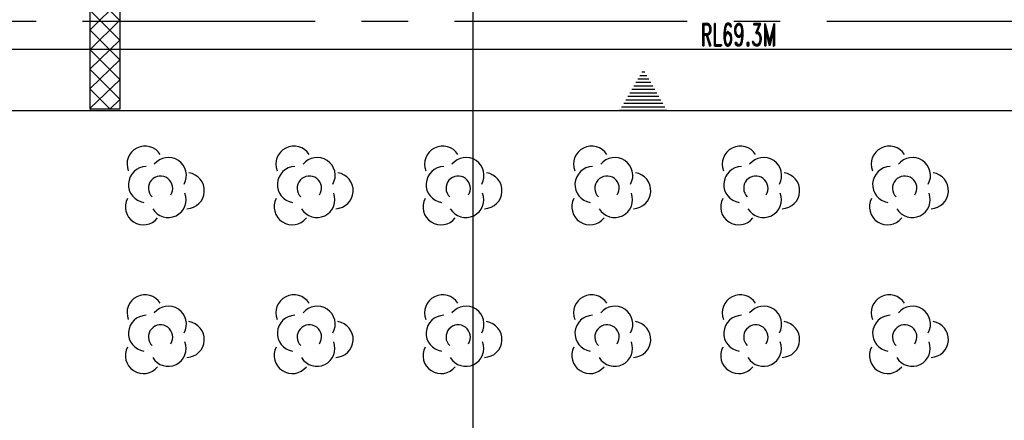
# Model space of a CAD drawing. Header units: inches. Extents: x -8998005 to 170525121, y -30058259 to 1575573.
# Tile 70 of 107: x 39049 to 171366, y -73666 to -19795. Entities that reach past the tile are written whole.
import ezdxf

# ---------------------------------------------------------------- set-up
doc = ezdxf.new("R2010")
doc.units = ezdxf.units.IN
doc.header["$LTSCALE"] = 5
doc.header["$MEASUREMENT"] = 0
for name, pattern in [('CENTER', [2, 1.25, -0.25, 0.25, -0.25]), ('CENTER2', [1.125, 0.75, -0.125, 0.125, -0.125]), ('DASHED', [0.75, 0.5, -0.25]), ('PHANTOM', [2.5, 1.25, -0.25, 0.25, -0.25, 0.25, -0.25])]:
    doc.linetypes.add(name, pattern=pattern)
for name, color, linetype in [('CANAL', 4, 'Continuous'), ('DIM', 7, 'Continuous'), ('existing old', 8, 'PHANTOM'), ('GRID', 1, 'CENTER2'), ('HIDDEN', 2, 'DASHED'), ('PIPE RACK EL8.5M', 7, 'Continuous'), ('TCE-ME-ROAD', 244, 'Continuous'), ('Text', 6, 'Continuous')]:
    doc.layers.add(name, color=color, linetype=linetype)
doc.styles.add('M1', font='ROMAND.shx', dxfattribs={"height": 6250})

# ---------------------------------------------------------------- blocks, each defined once
blk = doc.blocks.new('GV')
at = {"layer": 'existing old', "color": 3, "linetype": 'Continuous'}
for centre, radius, start, end in [((2383.149502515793, 3336.551243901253), 2421.991921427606, 31.92753023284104, 201.8405241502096), ((5515.166745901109, 1805.376828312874), 2421.991921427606, 331.2262577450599, 141.1392515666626), ((2578.842727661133, 579.037250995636), 2421.991921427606, 91.22626454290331, 261.1392577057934), ((4467.501961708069, 89.7247049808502), 1636.141598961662, 326.5033000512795, 225.5066657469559), ((7931.576416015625, -240.284775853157), 2421.991921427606, 271.9275296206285, 81.84052812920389), ((2158.885293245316, -2410.298238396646), 2421.991921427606, 151.9275372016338, 321.8405260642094), ((5480.942978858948, -1434.302177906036), 2421.991921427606, 211.2262609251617, 21.13925233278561)]:
    blk.add_arc(centre, radius, start, end, dxfattribs=at)
blk = doc.blocks.new('BTG Road')
at = {"layer": 'TCE-ME-ROAD', "color": 11, "linetype": 'CENTER', "ltscale": 5000}
blk.add_line((2702393.94379423, 221519.0992814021), (3009893.943794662, 221519.0992814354), dxfattribs=at)
at = {"layer": 'TCE-ME-ROAD', "linetype": 'Continuous'}
blk.add_line((2701936.027094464, 217769.0992814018), (2991393.943794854, 217769.0992814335), dxfattribs=at)

msp = doc.modelspace()

# ---------------------------------------------------------------- hatches: boundary and pattern name
h = msp.add_hatch()
h.set_pattern_fill('ANSI37', scale=15000, style=0)
h.set_pattern_definition([(45, (-471901501.021108, 1995800536.003221), (-1325.825214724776, 1325.825214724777), []), (135, (-471901501.021108, 1995800536.003221), (-1325.825214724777, -1325.825214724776), [])])
h.paths.add_polyline_path([(38523.00007816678, -3999.999994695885), (48523.00011321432, -3999.999994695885), (48523.00011321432, 5.3041148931e-06), (38523.00007816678, 5.3041148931e-06)])
h.paths.add_polyline_path([(48523.00011321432, 5.3041148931e-06), (52523.00011321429, 5.3041148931e-06), (52523.00011321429, -31834.23922675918), (48523.00011321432, -31834.23922675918)])
at = {"layer": 'Text'}
h = msp.add_hatch(dxfattribs=at)
h.set_pattern_fill('ANSI31', color=256, scale=3750, angle=494.9999999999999, style=0)
h.set_pattern_definition([(180, (1415943.739775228, 30843.78030043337), (-1.5e-13, -468.7499999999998), [])])
h.paths.add_polyline_path([(119656.0141560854, -31999.99999588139), (122843.4278485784, -31999.99999588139), (126030.8415410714, -31999.99999588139), (122843.4278485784, -26476.13159077)])

# ---------------------------------------------------------------- linework, layer by layer
at = {"layer": 'CANAL', "color": 8}
msp.add_line((100000.0000460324, -799999.9999956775), (100000.0000460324, 1470818.601342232), dxfattribs=at)
at = {"layer": 'GRID', "color": 1, "linetype": 'Continuous', "ltscale": 0.05}
msp.add_line((-73749.99995206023, -31999.99999585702), (501154.650687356, -31999.99999579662), dxfattribs=at)
at = {"layer": 'PIPE RACK EL8.5M', "color": 160}
msp.add_lwpolyline([(48523.00011321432, 5.3041148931e-06), (52523.00011321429, 5.3041148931e-06), (52523.00011321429, -31834.23922675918), (48523.00011321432, -31834.23922675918)], close=True, dxfattribs=at)

# ---------------------------------------------------------------- block references
at = {"layer": 'DIM'}
msp.add_blockref('BTG Road', (-2754893.943747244, -241519.0992772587), dxfattribs=at)
at = {"layer": 'HIDDEN'}
for p in [(53510.49954704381, -42548.77184085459), (73510.49954704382, -42548.77184085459), (93510.49954704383, -42548.77184085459), (113510.4995470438, -42548.77184085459), (133510.4995470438, -42548.77184085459), (153510.4995470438, -42548.77184085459), (53510.49954704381, -62548.77184085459), (73510.49954704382, -62548.77184085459), (93510.49954704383, -62548.77184085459), (113510.4995470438, -62548.77184085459), (133510.4995470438, -62548.77184085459), (153510.4995470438, -62548.77184085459)]:
    msp.add_blockref('GV', p, dxfattribs=at)

# ---------------------------------------------------------------- texts
at = {"layer": 'Text', "style": 'M1', "width": 0.6}
msp.add_text('RL69.3M', height=3000, dxfattribs=at).set_placement((130552.2714295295, -23302.6096059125, 41664))

doc.saveas('drawing.dxf')
